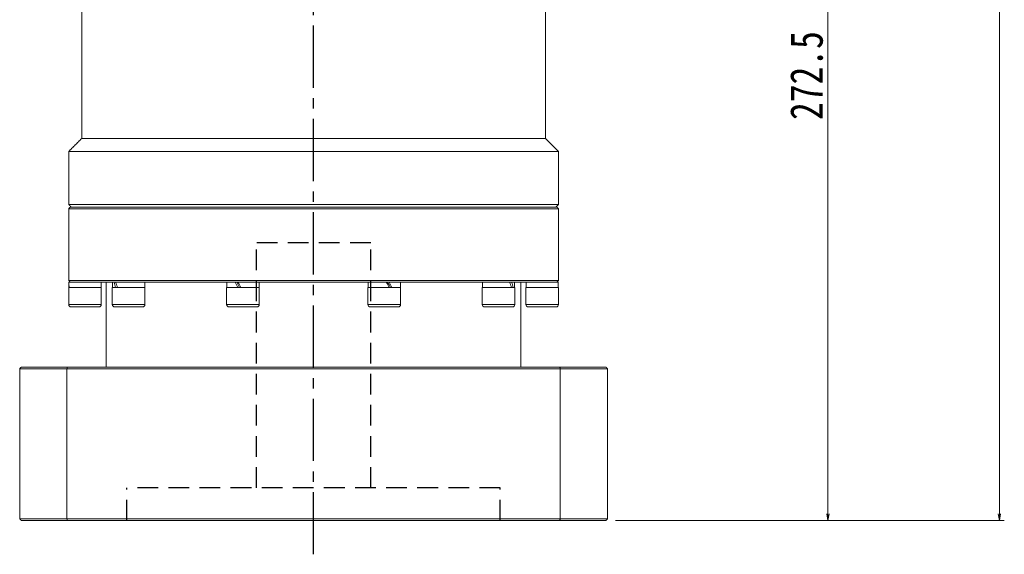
# Model space of a CAD drawing. Header units: millimetres. Extents: x 296 to 1501, y 157 to 1004.
# Tile 5 of 8: x 867 to 1169, y 549 to 713. Entities that reach past the tile are written whole.
import ezdxf

# ---------------------------------------------------------------- set-up
doc = ezdxf.new("R2010")
doc.units = ezdxf.units.MM
doc.linetypes.add('CENTER2', pattern=[28.575, 19.05, -3.175, 3.175, -3.175])
doc.linetypes.add('DASHED2', pattern=[9.525, 6.35, -3.175])
doc.layers.add('3中心线层', color=1, linetype='CENTER2')
doc.layers.add('4虚线层', color=6, linetype='DASHED2')
doc.layers.add('尺寸线层', color=3, linetype='Continuous', lineweight=18)
doc.styles.add('宋体', font='SimSun.ttf', dxfattribs={"width": 0.8})
doc.dimstyles.new('A水平标注$0', dxfattribs={"dimtxt": 3.5, "dimasz": 2, "dimexe": 1.5, "dimexo": 3, "dimgap": 1.1, "dimtad": 1, "dimtoh": 1, "dimdec": 4, "dimdsep": 46, "dimtxsty": '宋体', "dimblk": 'OPEN', "dimcen": 3, "dimclrd": 3, "dimclre": 3, "dimclrt": 6, "dimadec": 0, "dimazin": 0, "dimtm": 1e-09, "dimtfac": 1, "dimtdec": 4, "dimtix": 1, "dimtmove": 0, "dimatfit": 3, "dimldrblk": 'OPEN', "dimfxl": 0, "dimlwd": 13, "dimlwe": 13, "dimarcsym": 0})

# ---------------------------------------------------------------- blocks, each defined once
blk = doc.blocks.new('_Open')
at = {"color": 0, "linetype": 'ByBlock', "lineweight": -2}
for p, q in [((-1, 0.17), (0, 0)), ((-1, -0.17), (0, 0)), ((0, 0), (-1, 0))]:
    blk.add_line(p, q, dxfattribs=at)
blk = doc.blocks.new('*D28')
at = {"layer": 'Defpoints', "color": 0, "transparency": 16777216}
for p in [(1041.17, 916.33), (1167.19, 916.33), (1046.67, 559.83)]:
    blk.add_point(p, dxfattribs=at)
at = {"layer": '尺寸线层', "color": 3, "lineweight": 13, "transparency": 16777216}
for p, q in [((1044.17, 916.33), (1168.69, 916.33)), ((1167.19, 561.83), (1167.19, 914.33)), ((1049.67, 559.83), (1168.69, 559.83))]:
    blk.add_line(p, q, dxfattribs=at)
at = {"layer": '尺寸线层', "color": 3, "lineweight": 13, "transparency": 16777216, "xscale": 2, "yscale": 2, "zscale": 2}
for p, rotation in [((1167.19, 916.33), 90), ((1167.19, 559.83), 270)]:
    blk.add_blockref('_Open', p, dxfattribs=dict(at, rotation=rotation))
at = {"layer": '尺寸线层', "color": 6, "transparency": 16777216, "insert": (1160.69, 738.08), "char_height": 10, "attachment_point": 5, "rotation": 90, "style": '宋体', "bg_fill": 3, "box_fill_scale": 1.1, "bg_fill_color": 256, "bg_fill_true_color": 13158600, "bg_fill_transparency": 0}
blk.add_mtext('356.5', dxfattribs=at)
blk = doc.blocks.new('*D29')
at = {"layer": 'Defpoints', "color": 0, "transparency": 16777216}
for p in [(1056.67, 832.33), (1046.67, 559.83), (1114.67, 559.83)]:
    blk.add_point(p, dxfattribs=at)
at = {"layer": '尺寸线层', "color": 3, "lineweight": 13, "transparency": 16777216}
for p, q in [((1059.67, 832.33), (1116.17, 832.33)), ((1114.67, 830.33), (1114.67, 561.83)), ((1049.67, 559.83), (1116.17, 559.83))]:
    blk.add_line(p, q, dxfattribs=at)
at = {"layer": '尺寸线层', "color": 3, "lineweight": 13, "transparency": 16777216, "xscale": 2, "yscale": 2, "zscale": 2}
for p, rotation in [((1114.67, 832.33), 90), ((1114.67, 559.83), 270)]:
    blk.add_blockref('_Open', p, dxfattribs=dict(at, rotation=rotation))
at = {"layer": '尺寸线层', "color": 6, "transparency": 16777216, "insert": (1108.17, 696.08), "char_height": 10, "attachment_point": 5, "rotation": 90, "style": '宋体', "bg_fill": 3, "box_fill_scale": 1.1, "bg_fill_color": 256, "bg_fill_true_color": 13158600, "bg_fill_transparency": 0}
blk.add_mtext('272.5', dxfattribs=at)

msp = doc.modelspace()

# ---------------------------------------------------------------- linework, layer by layer
at = {"color": 7, "linetype": 'Continuous', "lineweight": 15}
for p, q in [((886.17415, 676.83102), (957.17415, 676.83102)), ((957.17415, 676.83102), (1028.17415, 676.83102)), ((882.17415, 672.83103), (957.17415, 672.83103)), ((957.17415, 672.83103), (1032.17415, 672.83103)), ((882.17415, 656.63104), (957.17415, 656.63104)), ((1032.17415, 655.33103), (882.17415, 655.33103)), ((882.67415, 655.83102), (1031.67415, 655.83102)), ((957.17415, 656.63104), (1032.17415, 656.63104)), ((882.17415, 633.33101), (957.17415, 633.33101)), ((957.17415, 633.33101), (1032.17415, 633.33101)), ((882.17415, 631.23102), (892.17415, 631.23102)), ((882.67415, 632.83102), (882.23415, 632.83102)), ((882.32129, 632.83102), (882.67415, 632.83102)), ((895.69067, 632.83102), (882.70382, 632.83102)), ((895.54296, 631.23102), (905.54296, 631.23102)), ((896.07394, 632.83102), (895.69067, 632.83102)), ((896.07394, 632.83102), (896.36405, 632.83102)), ((896.54642, 632.83102), (896.36405, 632.83102)), ((898.1621, 632.83102), (896.54642, 632.83102)), ((932.20296, 632.83102), (898.1621, 632.83102)), ((930.54296, 631.23102), (940.54296, 631.23102)), ((933.1648, 632.83102), (932.16213, 632.83102)), ((933.1648, 632.83102), (933.27561, 632.83102)), ((934.01642, 632.83102), (933.27561, 632.83102)), ((936.16098, 632.83102), (934.01642, 632.83102)), ((957.17415, 632.83102), (936.16098, 632.83102)), ((978.18733, 632.83102), (957.17415, 632.83102)), ((973.80534, 631.23102), (974.05006, 631.23102)), ((974.05006, 631.23102), (983.80534, 631.23102)), ((979.42641, 632.83102), (978.18733, 632.83102)), ((980.19592, 632.83102), (979.42641, 632.83102)), ((980.33189, 632.83102), (980.19592, 632.83102)), ((982.18617, 632.83102), (980.33189, 632.83102)), ((1016.1862, 632.83102), (982.18617, 632.83102)), ((1008.80534, 631.23102), (1010.86641, 631.23102)), ((1010.86641, 631.23102), (1018.80534, 631.23102)), ((1017.18841, 632.83102), (1016.1862, 632.83102)), ((1017.44592, 632.83102), (1017.18841, 632.83102)), ((1017.80188, 632.83102), (1017.44592, 632.83102)), ((1018.65763, 632.83102), (1017.80188, 632.83102)), ((1031.64449, 632.83102), (1018.65763, 632.83102)), ((1022.17415, 631.23102), (1027.17415, 631.23102)), ((1027.17415, 631.23102), (1032.17415, 631.23102)), ((1032.02701, 632.83102), (1031.67415, 632.83102)), ((1032.11415, 632.83102), (1031.67415, 632.83102)), ((882.17415, 625.98102), (892.17415, 625.98102)), ((891.42415, 625.23101), (882.92415, 625.23101)), ((895.54296, 625.98102), (905.54296, 625.98102)), ((904.79296, 625.23101), (896.29296, 625.23101)), ((930.54296, 625.98102), (940.54296, 625.98102)), ((939.79296, 625.23101), (931.29296, 625.23101)), ((973.80534, 625.98102), (974.05006, 625.98102)), ((974.05006, 625.98102), (983.80534, 625.98102)), ((974.76335, 625.23101), (974.55534, 625.23101)), ((983.05534, 625.23101), (974.76335, 625.23101)), ((1008.80534, 625.98102), (1010.86641, 625.98102)), ((1011.30725, 625.23101), (1009.55534, 625.23101)), ((1010.86641, 625.98102), (1018.80534, 625.98102)), ((1018.05534, 625.23101), (1011.30725, 625.23101)), ((1022.17415, 625.98102), (1027.17415, 625.98102)), ((1027.17415, 625.23101), (1022.92415, 625.23101)), ((1027.17415, 625.98102), (1032.17415, 625.98102)), ((1031.42415, 625.23101), (1027.17415, 625.23101)), ((881.63443, 606.33103), (867.17415, 606.33103)), ((867.17415, 606.33103), (867.17415, 560.33103)), ((867.67415, 606.83103), (881.81667, 606.83103)), ((1032.71387, 606.33103), (881.63443, 606.33103)), ((881.63443, 560.33103), (881.63443, 606.33103)), ((881.81667, 606.83103), (1032.53163, 606.83103)), ((1032.71387, 606.33103), (1032.71387, 560.33103)), ((867.17415, 560.33103), (881.63443, 560.33103)), ((881.81667, 559.83104), (867.67415, 559.83104)), ((881.63443, 560.33103), (1032.71387, 560.33103)), ((1032.53163, 559.83104), (881.81667, 559.83104))]:
    msp.add_line(p, q, dxfattribs=at)
for centre, start, end in [((882.92415, 625.98103), 180, 270), ((891.42415, 625.98103), 270, 0), ((896.29296, 625.98103), 180, 270), ((904.79296, 625.98103), 270, 0), ((931.29296, 625.98103), 180, 270), ((939.79296, 625.98103), 270, 0), ((974.55534, 625.98103), 180, 270), ((983.05534, 625.98103), 270, 0), ((1009.55534, 625.98103), 180, 270), ((1018.05534, 625.98103), 270, 0), ((1022.92415, 625.98103), 180, 270), ((1031.42415, 625.98103), 270, 0)]:
    msp.add_arc(centre, 0.75, start, end, dxfattribs=at)
at = {"color": 7, "linetype": 'Continuous', "lineweight": 15, "extrusion": (0, 0, -1)}
for centre, major_axis, ratio, start_param, end_param in [((887.17415, 632.83103), (0, -8.55633), 0.577350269, 1.382692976, 1.570796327), ((887.17415, 631.23103), (0, -8.55633), 0.577350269, 1.570796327, 1.66443111), ((900.54296, 631.23103), (3.53747, -8.43319), 0.408881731, 1.740657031, 1.928760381), ((900.54296, 632.83103), (3.53747, -8.43319), 0.408881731, 1.55255368, 1.740657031), ((935.54296, 631.23103), (4.80121, -8.53127), 0.13629391, 1.647349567, 1.835452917), ((935.54296, 631.23103), (3.24616, -5.76811), 0.13629391, 1.647349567, 1.927577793), ((935.54296, 632.83103), (4.80121, -8.53127), 0.13629391, 1.459246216, 1.647349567), ((978.80534, 631.23103), (4.80121, -8.53127), 0.13629391, 4.60083887, 4.78894222), ((978.80534, 632.83103), (3.24616, -5.76811), 0.13629391, 4.78894222, 5.069170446), ((978.80534, 632.83103), (4.80121, -8.53127), 0.13629391, 4.78894222, 4.977045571), ((1013.80534, 631.23103), (3.53747, -8.43319), 0.408881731, 4.694146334, 4.882249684), ((1013.80534, 632.83103), (3.53747, -8.43319), 0.408881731, 4.882249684, 5.070353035), ((1027.17415, 631.23103), (0, -8.55633), 0.577350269, 4.52428563, 4.71238898), ((1027.17415, 632.83103), (0, -8.55633), 0.577350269, 4.71238898, 4.806023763)]:
    msp.add_ellipse(centre, major_axis=major_axis, ratio=ratio, start_param=start_param, end_param=end_param, dxfattribs=at)
at = {"color": 7, "linetype": 'Continuous', "lineweight": 15}
for points in [[(886.17415, 718.33103), (886.17415, 676.83102)], [(1028.17415, 676.83102), (1028.17415, 718.33103)], [(886.17415, 676.83102), (882.17415, 672.83103)], [(1032.17415, 672.83103), (1028.17415, 676.83102)], [(882.17415, 672.83103), (882.17415, 656.63104)], [(1032.17415, 656.63104), (1032.17415, 672.83103)], [(882.17415, 656.63104), (882.97415, 655.83102)], [(882.67415, 655.83102), (882.17415, 655.33103)], [(882.17415, 655.33103), (882.17415, 633.33101)], [(1031.37415, 655.83102), (1032.17415, 656.63104)], [(1032.17415, 655.33103), (1031.67415, 655.83102)], [(1032.17415, 633.33101), (1032.17415, 655.33103)], [(882.17415, 633.33101), (882.67415, 632.83102)], [(1031.67415, 632.83102), (1032.17415, 633.33101)], [(882.17415, 631.23102), (882.17415, 625.98102)], [(892.11415, 631.23102), (892.11415, 632.83102)], [(892.17415, 625.98102), (892.17415, 631.23102)], [(893.67415, 632.83102), (893.67415, 606.83103)], [(895.54296, 631.23102), (895.54296, 625.98102)], [(895.60296, 632.83102), (895.60296, 631.23102)], [(905.48296, 631.23102), (905.48296, 632.83102)], [(905.54296, 625.98102), (905.54296, 631.23102)], [(930.54296, 631.23102), (930.54296, 625.98102)], [(930.60296, 632.83102), (930.60296, 631.23102)], [(940.48296, 631.23102), (940.48296, 632.83102)], [(940.54296, 625.98102), (940.54296, 631.23102)], [(973.80534, 631.23102), (973.80534, 625.98102)], [(973.86534, 632.83102), (973.86534, 631.23102)], [(983.74534, 631.23102), (983.74534, 632.83102)], [(983.80534, 625.98102), (983.80534, 631.23102)], [(1008.80534, 631.23102), (1008.80534, 625.98102)], [(1008.86534, 632.83102), (1008.86534, 631.23102)], [(1018.74534, 631.23102), (1018.74534, 632.83102)], [(1018.80534, 625.98102), (1018.80534, 631.23102)], [(1020.67415, 606.83103), (1020.67415, 632.83102)], [(1022.17415, 631.23102), (1022.17415, 625.98102)], [(1022.23415, 632.83102), (1022.23415, 631.23102)], [(1032.17415, 625.98102), (1032.17415, 631.23102)], [(867.17415, 606.33103), (867.67415, 606.83103)], [(881.81667, 606.83103), (881.63443, 606.33103)], [(1032.53163, 606.83103), (1032.71387, 606.33103)], [(867.17415, 560.33103), (867.67415, 559.83104)], [(881.81667, 559.83104), (881.63443, 560.33103)], [(1032.53163, 559.83104), (1032.71387, 560.33103)]]:
    msp.add_open_spline(points, degree=1, dxfattribs=at)
at = {"layer": '3中心线层'}
msp.add_line((957.17415, 549.4854), (957.17415, 729.83103), dxfattribs=at)
at = {"layer": '4虚线层'}
for p, q in [((974.67415, 644.83104), (939.67415, 644.83104)), ((939.67415, 569.83104), (939.67415, 644.83104)), ((974.67415, 569.83104), (974.67415, 644.83104)), ((1014.32415, 569.83104), (900.02415, 569.83104)), ((900.02415, 559.83104), (900.02415, 569.83104)), ((1014.32415, 559.83104), (1014.32415, 569.83104))]:
    msp.add_line(p, q, dxfattribs=at)

# ---------------------------------------------------------------- dimensions: what is measured, and where the dimension line sits
at = {"layer": '尺寸线层'}
dim = msp.add_linear_dim(base=(1167.18779, 916.33103), p1=(1046.67415, 559.83104), p2=(1041.17415, 916.33103), angle=90, dimstyle='A水平标注$0', override={"dimtxt": 10, "dimgap": 1.5}, dxfattribs=at)
dim.commit()
dim.dimension.update_dxf_attribs({"geometry": '*D28', "text_midpoint": (1160.68779, 738.08103)})

# ---------------------------------------------------------------- next in the draw order: dimensions: what is measured, and where the dimension line sits
dim = msp.add_linear_dim(base=(1114.67174, 559.83104), p1=(1056.67415, 832.33103), p2=(1046.67415, 559.83104), angle=90, dimstyle='A水平标注$0', override={"dimtxt": 10, "dimgap": 1.5}, dxfattribs=at)
dim.commit()
dim.dimension.update_dxf_attribs({"geometry": '*D29', "text_midpoint": (1108.17174, 696.08103)})

# ---------------------------------------------------------------- next in the draw order: linework, layer by layer
at = {"color": 7, "linetype": 'Continuous', "lineweight": 15}
for p, q in [((1032.53163, 606.83103), (1046.67415, 606.83103)), ((1047.17415, 606.33103), (1032.71387, 606.33103)), ((1047.17415, 606.33103), (1047.17415, 560.33103)), ((1046.67415, 559.83104), (1032.53163, 559.83104)), ((1032.71387, 560.33103), (1047.17415, 560.33103))]:
    msp.add_line(p, q, dxfattribs=at)
for points in [[(1047.17415, 606.33103), (1046.67415, 606.83103)], [(1047.17415, 560.33103), (1046.67415, 559.83104)]]:
    msp.add_open_spline(points, degree=1, dxfattribs=at)

doc.saveas('drawing.dxf')
